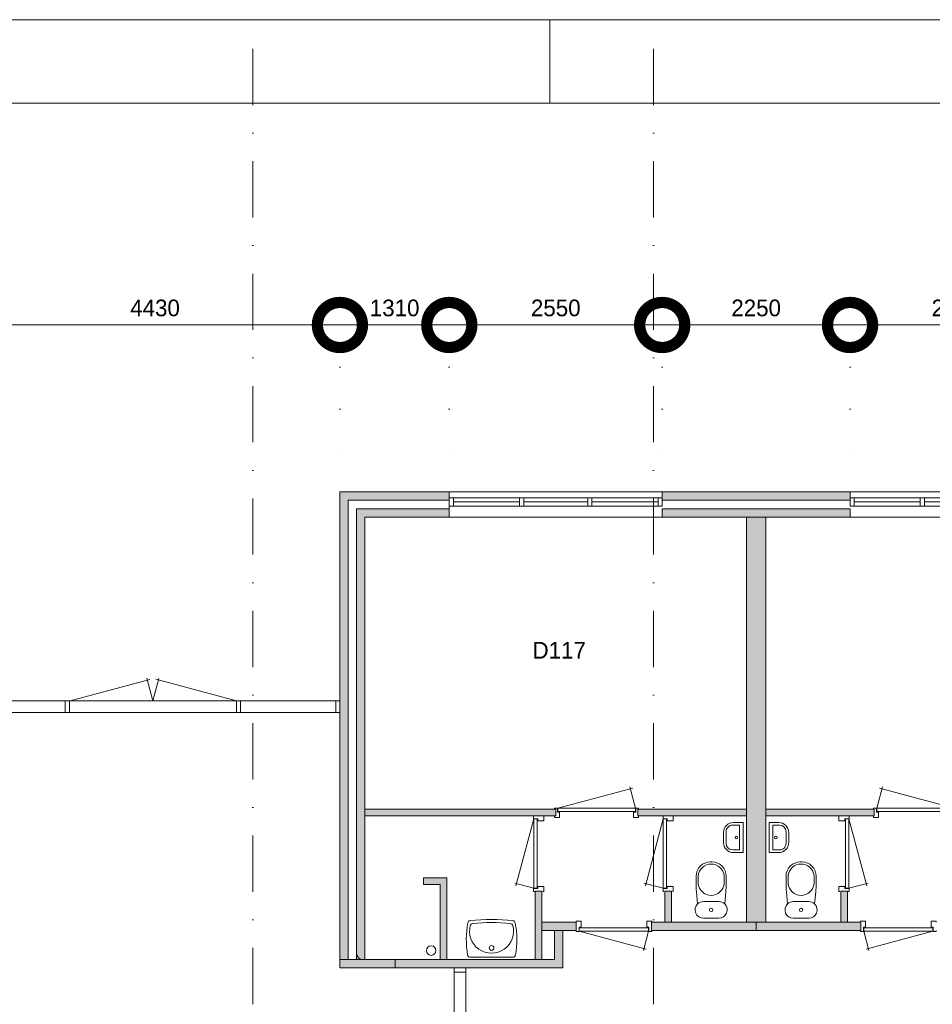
# Model space of a CAD drawing. Header units: millimetres. Extents: x -8493 to 75607, y -3060 to 56340.
# Tile 24 of 35: x 6259 to 17190, y 44549 to 56340. Entities that reach past the tile are written whole.
import ezdxf
from ezdxf.enums import TextEntityAlignment as Align

# ---------------------------------------------------------------- set-up
doc = ezdxf.new("R2010")
doc.units = ezdxf.units.MM
doc.header["$PDMODE"] = 3
doc.header["$PDSIZE"] = 1
doc.linetypes.add('DGN1', pattern=[504.6, 0, -504.6])
doc.linetypes.add('DGN4', pattern=[1345.6, 672.8, -336.4, 0, -336.4])
for name, color, linetype in [('1', 7, 'Continuous'), ('16', 7, 'Continuous'), ('17', 7, 'Continuous'), ('30', 7, 'Continuous'), ('31', 7, 'Continuous'), ('32', 7, 'Continuous'), ('33', 7, 'Continuous'), ('40', 7, 'Continuous'), ('48', 7, 'Continuous'), ('56', 7, 'Continuous'), ('58', 7, 'Continuous'), ('62', 7, 'Continuous')]:
    doc.layers.add(name, color=color, linetype=linetype)
doc.styles.add('dgn003', font='dgn003.shx')
doc.styles.get("Standard").update_dxf_attribs({"font": 'arial.ttf'})
doc.dimstyles.get("Standard").update_dxf_attribs({"dimtxt": 0.18, "dimasz": 0.18, "dimexe": 0.18, "dimexo": 0.0625, "dimgap": 0.09, "dimtad": 0, "dimtih": 1, "dimtoh": 1, "dimdec": 4, "dimzin": 0, "dimdsep": 46, "dimtxsty": 'Standard', "dimcen": 0.09, "dimadec": 0, "dimazin": 0, "dimtfac": 1, "dimtdec": 4, "dimtofl": 0, "dimtmove": 0, "dimatfit": 3, "dimfxl": 1, "dimtolj": 1, "dimtzin": 0, "dimarcsym": 0})

# ---------------------------------------------------------------- blocks, each defined once
blk = doc.blocks.new('830R1076')
at = {"layer": '33', "color": 1, "linetype": 'Continuous', "lineweight": 0}
for p, q in [((-108, 868), (-322.82, 66.28)), ((-108, 38), (-336.87, 99.32))]:
    blk.add_line(p, q, dxfattribs=at)
at = {"layer": '33', "color": 92, "linetype": 'Continuous', "lineweight": 13, "true_color": 0x00e100, "flags": 128}
for points in [[(-100, 906), (-111, 906), (-111, 871), (-61, 871), (-61, 846), (11, 846), (11, 906), (0, 906)], [(-100, 0), (-111, 0), (-111, 35), (-61, 35), (-61, 60), (11, 60), (11, 0), (0, 0)]]:
    blk.add_lwpolyline(points, dxfattribs=at)
at = {"layer": '33', "color": 2, "linetype": 'Continuous', "lineweight": 13, "true_color": 0xf0f000, "flags": 128}
blk.add_lwpolyline([(-108, 868), (-108, 38), (-68, 38), (-68, 868), (-108, 868)], dxfattribs=at)
blk = doc.blocks.new('930L0926')
at = {"layer": '33', "color": 1, "linetype": 'Continuous', "lineweight": 0}
for p, q in [((38, 98), (936.31, 338.7)), ((968, 98), (899.56, 353.44))]:
    blk.add_line(p, q, dxfattribs=at)
at = {"layer": '33', "color": 92, "linetype": 'Continuous', "lineweight": 13, "true_color": 0x00e100, "flags": 128}
for points in [[(0, 90), (0, 101), (35, 101), (35, 51), (60, 51), (60, -11), (0, -11), (0, 0)], [(1006, 90), (1006, 101), (971, 101), (971, 51), (946, 51), (946, -11), (1006, -11), (1006, 0)]]:
    blk.add_lwpolyline(points, dxfattribs=at)
at = {"layer": '33', "color": 2, "linetype": 'Continuous', "lineweight": 13, "true_color": 0xf0f000, "flags": 128}
blk.add_lwpolyline([(968, 98), (38, 98), (38, 58), (968, 58), (968, 98)], dxfattribs=at)
blk = doc.blocks.new('CLOS0225')
at = {"layer": '40', "color": 7, "linetype": 'Continuous', "lineweight": 0}
for p, q in [((-1, 670), (1, 670)), ((-155, 528), (-155, 436)), ((155, 528), (155, 436)), ((-92, 220), (92, 220))]:
    blk.add_line(p, q, dxfattribs=at)
at = {"layer": '40', "color": 7, "linetype": 'Continuous', "lineweight": 0, "flags": 128}
for points in [[(-176, 338), (-162, 192), (-162, 192, 0.674333), (-92, 20), (-92, 20), (92, 20), (92, 20, 0.674333), (162, 192), (162, 192), (176, 338), (176, 338, 0.023285), (180, 431), (180, 431), (180, 525), (180, 525, 0.414214), (10, 695), (10, 695), (-10, 695), (-10, 695, 0.414214), (-180, 525), (-180, 525), (-180, 431), (-180, 431, 0.023285), (-176, 338)], [(-162, 192, -0.194504), (-92, 220)], [(92, 220, -0.194504), (162, 192)]]:
    blk.add_lwpolyline(points, format="xyb", dxfattribs=at)
at = {"layer": '40', "color": 7, "linetype": 'Continuous', "lineweight": 0}
blk.add_circle((0, 120), 20, dxfattribs=at)
for centre, start, end in [((0, 514), 4.9259, 175.0741), ((0, 450), 184.9263, 355.0736)]:
    blk.add_arc(centre, 156, start, end, dxfattribs=at)
blk = doc.blocks.new('830R1077')
at = {"layer": '33', "color": 1, "linetype": 'Continuous', "lineweight": 0}
for p, q in [((-108, 868), (-322.82, 66.28)), ((-108, 38), (-336.87, 99.32))]:
    blk.add_line(p, q, dxfattribs=at)
at = {"layer": '33', "color": 92, "linetype": 'Continuous', "lineweight": 13, "true_color": 0x00e100, "flags": 128}
for points in [[(-100, 906), (-111, 906), (-111, 871), (-61, 871), (-61, 846), (11, 846), (11, 906), (0, 906)], [(-100, 0), (-111, 0), (-111, 35), (-61, 35), (-61, 60), (11, 60), (11, 0), (0, 0)]]:
    blk.add_lwpolyline(points, dxfattribs=at)
at = {"layer": '33', "color": 2, "linetype": 'Continuous', "lineweight": 13, "true_color": 0xf0f000, "flags": 128}
blk.add_lwpolyline([(-108, 868), (-108, 38), (-68, 38), (-68, 868), (-108, 868)], dxfattribs=at)
blk = doc.blocks.new('930L0927')
at = {"layer": '33', "color": 1, "linetype": 'Continuous', "lineweight": 0}
for p, q in [((-968, 98), (-899.56, 353.44)), ((-38, 98), (-936.31, 338.7))]:
    blk.add_line(p, q, dxfattribs=at)
at = {"layer": '33', "color": 92, "linetype": 'Continuous', "lineweight": 13, "true_color": 0x00e100, "flags": 128}
for points in [[(-1006, 90), (-1006, 101), (-971, 101), (-971, 51), (-946, 51), (-946, -11), (-1006, -11), (-1006, 0)], [(0, 90), (0, 101), (-35, 101), (-35, 51), (-60, 51), (-60, -11), (0, -11), (0, 0)]]:
    blk.add_lwpolyline(points, dxfattribs=at)
at = {"layer": '33', "color": 2, "linetype": 'Continuous', "lineweight": 13, "true_color": 0xf0f000, "flags": 128}
blk.add_lwpolyline([(-968, 98), (-38, 98), (-38, 58), (-968, 58), (-968, 98)], dxfattribs=at)
blk = doc.blocks.new('830R1079')
at = {"layer": '33', "color": 1, "linetype": 'Continuous', "lineweight": 0}
for p, q in [((108, 868), (322.82, 66.28)), ((108, 38), (336.87, 99.32))]:
    blk.add_line(p, q, dxfattribs=at)
at = {"layer": '33', "color": 92, "linetype": 'Continuous', "lineweight": 13, "true_color": 0x00e100, "flags": 128}
for points in [[(100, 906), (111, 906), (111, 871), (61, 871), (61, 846), (-11, 846), (-11, 906), (0, 906)], [(100, 0), (111, 0), (111, 35), (61, 35), (61, 60), (-11, 60), (-11, 0), (0, 0)]]:
    blk.add_lwpolyline(points, dxfattribs=at)
at = {"layer": '33', "color": 2, "linetype": 'Continuous', "lineweight": 13, "true_color": 0xf0f000, "flags": 128}
blk.add_lwpolyline([(108, 868), (108, 38), (68, 38), (68, 868), (108, 868)], dxfattribs=at)
blk = doc.blocks.new('CLOS0226')
at = {"layer": '40', "color": 7, "linetype": 'Continuous', "lineweight": 0}
for p, q in [((1, 670), (-1, 670)), ((-155, 528), (-155, 436)), ((155, 528), (155, 436)), ((92, 220), (-93, 220))]:
    blk.add_line(p, q, dxfattribs=at)
at = {"layer": '40', "color": 7, "linetype": 'Continuous', "lineweight": 0, "flags": 128}
for points in [[(176, 338), (162, 192), (162, 192, -0.674333), (92, 20), (92, 20), (-93, 20), (-93, 20, -0.674333), (-162, 192), (-162, 192), (-176, 338), (-176, 338, -0.023285), (-180, 431), (-180, 431), (-180, 525), (-180, 525, -0.414214), (-10, 695), (-10, 695), (10, 695), (10, 695, -0.414214), (180, 525), (180, 525), (180, 431), (180, 431, -0.023285), (176, 338)], [(-155, 528, -0.917521), (155, 528)], [(155, 437, -0.917514), (-155, 437)]]:
    blk.add_lwpolyline(points, format="xyb", dxfattribs=at)
at = {"layer": '40', "color": 7, "linetype": 'Continuous', "lineweight": 0}
blk.add_circle((0, 120), 20, dxfattribs=at)
for centre, start, end in [((-93, 120), 90, 134.0273), ((92, 120), 45.9727, 90)]:
    blk.add_arc(centre, 100, start, end, dxfattribs=at)
blk = doc.blocks.new('FT0125')
at = {"layer": '40', "color": 7, "linetype": 'Continuous', "lineweight": 0}
for p, q in [((-65, 149), (-144, 149)), ((-65, -149), (-65, 149)), ((-20, -180), (-20, 180)), ((-135, -180), (-20, -180))]:
    blk.add_line(p, q, dxfattribs=at)
at = {"layer": '40', "color": 7, "linetype": 'Continuous', "lineweight": 0, "flags": 128}
for points in [[(-255, 60, -0.414214), (-135, 180)], [(-224, 69, -0.414214), (-144, 149)]]:
    blk.add_lwpolyline(points, format="xyb", dxfattribs=at)
for points in [[(-20, 180), (-135, 180)], [(-255, 60), (-255, -60)], [(-224, 69), (-224, -69)], [(-144, -149), (-65, -149)]]:
    blk.add_lwpolyline(points, dxfattribs=at)
at = {"layer": '40', "color": 7, "linetype": 'Continuous', "lineweight": 0}
blk.add_circle((-101, 1), 15.1, dxfattribs=at)
for centre, radius in [((-135, -60), 120), ((-144, -69), 80)]:
    blk.add_arc(centre, radius, 180, 270, dxfattribs=at)
blk = doc.blocks.new('WT0125')
at = {"layer": '40', "color": 7, "linetype": 'Continuous', "lineweight": 0}
blk.add_line((-253, 20), (253, 20), dxfattribs=at)
at = {"layer": '40', "color": 7, "linetype": 'Continuous', "lineweight": 0, "flags": 128}
for points in [[(-256, 459, -0.059915), (256, 459)], [(-286, 47, -0.090801), (-284, 432)], [(-284, 432, -0.328769), (-256, 459)], [(254, 401, -1.30637), (-254, 401)], [(-254, 401, -0.309671), (-226, 425)], [(-226, 425, -0.052773), (226, 425)], [(226, 425, -0.309671), (254, 401)], [(256, 459, -0.328769), (284, 432)], [(284, 432, -0.090801), (286, 47)], [(-253, 20, -0.363957), (-286, 47)], [(286, 47, -0.363957), (253, 20)]]:
    blk.add_lwpolyline(points, format="xyb", dxfattribs=at)
at = {"layer": '40', "color": 7, "linetype": 'Continuous', "lineweight": 0}
blk.add_circle((0, 133), 28.1, dxfattribs=at)
blk = doc.blocks.new('830R1080')
at = {"layer": '33', "color": 1, "linetype": 'Continuous', "lineweight": 0}
for p, q in [((-868, -108), (-66.28, -322.82)), ((-38, -108), (-99.32, -336.87))]:
    blk.add_line(p, q, dxfattribs=at)
at = {"layer": '33', "color": 92, "linetype": 'Continuous', "lineweight": 13, "true_color": 0x00e100, "flags": 128}
for points in [[(-906, -100), (-906, -111), (-871, -111), (-871, -61), (-846, -61), (-846, 11), (-906, 11), (-906, 0)], [(0, -100), (0, -111), (-35, -111), (-35, -61), (-60, -61), (-60, 11), (0, 11), (0, 0)]]:
    blk.add_lwpolyline(points, dxfattribs=at)
at = {"layer": '33', "color": 2, "linetype": 'Continuous', "lineweight": 13, "true_color": 0xf0f000, "flags": 128}
blk.add_lwpolyline([(-868, -108), (-38, -108), (-38, -68), (-868, -68), (-868, -108)], dxfattribs=at)
blk = doc.blocks.new('FT0126')
at = {"layer": '40', "color": 7, "linetype": 'Continuous', "lineweight": 0}
for p, q in [((20, -180), (20, 180)), ((65, -149), (65, 149)), ((65, 149), (144, 149)), ((135, -180), (20, -180))]:
    blk.add_line(p, q, dxfattribs=at)
at = {"layer": '40', "color": 7, "linetype": 'Continuous', "lineweight": 0, "flags": 128}
for points in [[(20, 180), (135, 180)], [(224, 69), (224, -69)], [(255, 60), (255, -60)], [(144, -149), (65, -149)]]:
    blk.add_lwpolyline(points, dxfattribs=at)
for points in [[(255, -60, -0.414214), (135, -180)], [(224, -69, -0.414214), (144, -149)]]:
    blk.add_lwpolyline(points, format="xyb", dxfattribs=at)
at = {"layer": '40', "color": 7, "linetype": 'Continuous', "lineweight": 0}
blk.add_circle((101, 1), 15.1, dxfattribs=at)
for centre, radius in [((135, 60), 120), ((144, 69), 80)]:
    blk.add_arc(centre, radius, 0, 90, dxfattribs=at)
blk = doc.blocks.new('830R1084')
at = {"layer": '33', "color": 1, "linetype": 'Continuous', "lineweight": 0}
for p, q in [((38, -108), (99.32, -336.87)), ((868, -108), (66.28, -322.82))]:
    blk.add_line(p, q, dxfattribs=at)
at = {"layer": '33', "color": 92, "linetype": 'Continuous', "lineweight": 13, "true_color": 0x00e100, "flags": 128}
for points in [[(0, -100), (0, -111), (35, -111), (35, -61), (60, -61), (60, 11), (0, 11), (0, 0)], [(906, -100), (906, -111), (871, -111), (871, -61), (846, -61), (846, 11), (906, 11), (906, 0)]]:
    blk.add_lwpolyline(points, dxfattribs=at)
at = {"layer": '33', "color": 2, "linetype": 'Continuous', "lineweight": 13, "true_color": 0xf0f000, "flags": 128}
blk.add_lwpolyline([(868, -108), (38, -108), (38, -68), (868, -68), (868, -108)], dxfattribs=at)
blk = doc.blocks.new('A1')
at = {"layer": '1', "color": 1, "linetype": 'Continuous', "lineweight": 0}
for p, q in [((84100, 59400), (0, 59400)), ((21100, 58400), (21100, 59400))]:
    blk.add_line(p, q, dxfattribs=at)
at = {"layer": '1', "color": 52, "linetype": 'Continuous', "lineweight": 0, "true_color": 0xc3c300, "flags": 128}
blk.add_lwpolyline([(1000, 1000), (83100, 1000), (83100, 58400), (1000, 58400), (1000, 1000)], dxfattribs=at)
blk = doc.blocks.new('_DotSmall')
at = {"color": 0, "linetype": 'ByBlock', "const_width": 0.5}
blk.add_lwpolyline([(-0.0625, 0, 1), (0.0625, 0, 1)], format="xyb", close=True, dxfattribs=at)
blk = doc.blocks.new('*D2985')
at = {"layer": '58', "color": 3, "linetype": 'Continuous', "lineweight": 0, "transparency": 16777216}
blk.add_line((10095, 52684), (5665, 52684), dxfattribs=at)
at = {"layer": 'Defpoints', "color": 0, "linetype": 'Continuous', "transparency": 16777216}
for p in [(5665, 52684), (5665, 48045), (10095, 48045)]:
    blk.add_point(p, dxfattribs=at)
at = {"layer": '58', "color": 3, "linetype": 'Continuous', "lineweight": 0, "transparency": 16777216, "xscale": 1080, "yscale": 1080, "zscale": 1080, "rotation": 180}
blk.add_blockref('_DotSmall', (5665, 52684), dxfattribs=at)
at = {"layer": '58', "color": 3, "linetype": 'Continuous', "lineweight": 0, "transparency": 16777216, "xscale": 1080, "yscale": 1080, "zscale": 1080}
blk.add_blockref('_DotSmall', (10095, 52684), dxfattribs=at)
at = {"layer": '58', "color": 3, "linetype": 'Continuous', "lineweight": 0, "transparency": 16777216, "insert": (7880, 52887), "char_height": 200, "attachment_point": 5, "style": 'dgn003'}
blk.add_mtext('\\A1;4430', dxfattribs=at)
blk = doc.blocks.new('*D2986')
at = {"layer": '58', "color": 3, "linetype": 'Continuous', "lineweight": 0, "transparency": 16777216}
blk.add_line((10095, 52684), (11405, 52684), dxfattribs=at)
at = {"layer": 'Defpoints', "color": 0, "linetype": 'Continuous', "transparency": 16777216}
for p in [(11405, 52684), (10095, 50684), (11405, 50684)]:
    blk.add_point(p, dxfattribs=at)
at = {"layer": '58', "color": 3, "linetype": 'Continuous', "lineweight": 0, "transparency": 16777216, "xscale": 1080, "yscale": 1080, "zscale": 1080, "rotation": 180}
blk.add_blockref('_DotSmall', (10095, 52684), dxfattribs=at)
at = {"layer": '58', "color": 3, "linetype": 'Continuous', "lineweight": 0, "transparency": 16777216, "xscale": 1080, "yscale": 1080, "zscale": 1080}
blk.add_blockref('_DotSmall', (11405, 52684), dxfattribs=at)
at = {"layer": '58', "color": 3, "linetype": 'Continuous', "lineweight": 0, "transparency": 16777216, "insert": (10750, 52887), "char_height": 200, "attachment_point": 5, "style": 'dgn003'}
blk.add_mtext('\\A1;1310', dxfattribs=at)
blk = doc.blocks.new('*D2987')
at = {"layer": '58', "color": 3, "linetype": 'Continuous', "lineweight": 0, "transparency": 16777216}
blk.add_line((13955, 52684), (11405, 52684), dxfattribs=at)
at = {"layer": 'Defpoints', "color": 0, "linetype": 'Continuous', "transparency": 16777216}
for p in [(11405, 52684), (11405, 50684), (13955, 50684)]:
    blk.add_point(p, dxfattribs=at)
at = {"layer": '58', "color": 3, "linetype": 'Continuous', "lineweight": 0, "transparency": 16777216, "xscale": 1080, "yscale": 1080, "zscale": 1080, "rotation": 180}
blk.add_blockref('_DotSmall', (11405, 52684), dxfattribs=at)
at = {"layer": '58', "color": 3, "linetype": 'Continuous', "lineweight": 0, "transparency": 16777216, "xscale": 1080, "yscale": 1080, "zscale": 1080}
blk.add_blockref('_DotSmall', (13955, 52684), dxfattribs=at)
at = {"layer": '58', "color": 3, "linetype": 'Continuous', "lineweight": 0, "transparency": 16777216, "insert": (12680, 52887), "char_height": 200, "attachment_point": 5, "style": 'dgn003'}
blk.add_mtext('\\A1;2550', dxfattribs=at)
blk = doc.blocks.new('*D2988')
at = {"layer": '58', "color": 3, "linetype": 'Continuous', "lineweight": 0, "transparency": 16777216}
blk.add_line((16205, 52684), (13955, 52684), dxfattribs=at)
at = {"layer": 'Defpoints', "color": 0, "linetype": 'Continuous', "transparency": 16777216}
for p in [(13955, 52684), (13955, 50684), (16205, 50684)]:
    blk.add_point(p, dxfattribs=at)
at = {"layer": '58', "color": 3, "linetype": 'Continuous', "lineweight": 0, "transparency": 16777216, "xscale": 1080, "yscale": 1080, "zscale": 1080, "rotation": 180}
blk.add_blockref('_DotSmall', (13955, 52684), dxfattribs=at)
at = {"layer": '58', "color": 3, "linetype": 'Continuous', "lineweight": 0, "transparency": 16777216, "xscale": 1080, "yscale": 1080, "zscale": 1080}
blk.add_blockref('_DotSmall', (16205, 52684), dxfattribs=at)
at = {"layer": '58', "color": 3, "linetype": 'Continuous', "lineweight": 0, "transparency": 16777216, "insert": (15080, 52887), "char_height": 200, "attachment_point": 5, "style": 'dgn003'}
blk.add_mtext('\\A1;2250', dxfattribs=at)
blk = doc.blocks.new('*D2989')
at = {"layer": '58', "color": 3, "linetype": 'Continuous', "lineweight": 0, "transparency": 16777216}
blk.add_line((16205, 52684), (18755, 52684), dxfattribs=at)
at = {"layer": 'Defpoints', "color": 0, "linetype": 'Continuous', "transparency": 16777216}
for p in [(18755, 52684), (16205, 50684), (18755, 50684)]:
    blk.add_point(p, dxfattribs=at)
at = {"layer": '58', "color": 3, "linetype": 'Continuous', "lineweight": 0, "transparency": 16777216, "xscale": 1080, "yscale": 1080, "zscale": 1080, "rotation": 180}
blk.add_blockref('_DotSmall', (16205, 52684), dxfattribs=at)
at = {"layer": '58', "color": 3, "linetype": 'Continuous', "lineweight": 0, "transparency": 16777216, "xscale": 1080, "yscale": 1080, "zscale": 1080}
blk.add_blockref('_DotSmall', (18755, 52684), dxfattribs=at)
at = {"layer": '58', "color": 3, "linetype": 'Continuous', "lineweight": 0, "transparency": 16777216, "insert": (17480, 52887), "char_height": 200, "attachment_point": 5, "style": 'dgn003'}
blk.add_mtext('\\A1;2550', dxfattribs=at)

msp = doc.modelspace()

# ---------------------------------------------------------------- hatches: boundary and pattern name
at = {"layer": '16'}
msp.add_hatch(color=7, dxfattribs=at).paths.add_polyline_path([(16204.76, 50584.49), (13954.76, 50584.49), (13954.76, 50684.49), (16204.76, 50684.49)])
at = {"layer": '62'}
for color, points in [(7, [(10194.76, 45084.49), (10094.76, 45084.49), (10094.76, 50684.49), (11404.76, 50684.49), (11404.76, 50584.49), (10194.76, 50584.49)]), (9, [(11404.76, 50384.49), (11404.76, 50484.49), (10294.76, 50484.49), (10294.76, 45084.49), (10394.76, 45084.49), (10394.76, 50384.49)]), (9, [(16204.76, 50384.49), (13954.76, 50384.49), (13954.76, 50484.49), (16204.76, 50484.49)]), (9, [(14964.76, 50384.49), (15194.76, 50384.49), (15194.76, 45534.49), (14964.76, 45534.49)]), (9, [(10394.76, 46804.49), (12679.76, 46804.49), (12679.76, 46884.49), (10394.76, 46884.49)]), (9, [(13664.76, 46804.49), (14964.76, 46804.49), (14964.76, 46884.49), (13664.76, 46884.49)]), (9, [(16494.76, 46804.49), (15194.76, 46804.49), (15194.76, 46884.49), (16494.76, 46884.49)]), (9, [(11094.76, 45984.49), (11094.76, 46064.49), (11374.76, 46064.49), (11374.76, 45084.49), (11294.76, 45084.49), (11294.76, 45984.49)]), (9, [(12434.76, 45904.49), (12514.76, 45904.49), (12514.76, 45084.49), (12434.76, 45084.49)]), (9, [(13984.76, 45904.49), (14064.76, 45904.49), (14064.76, 45534.49), (13984.76, 45534.49)]), (9, [(16174.76, 45904.49), (16094.76, 45904.49), (16094.76, 45534.49), (16174.76, 45534.49)]), (7, [(12514.76, 45534.49), (12924.76, 45534.49), (12924.76, 45434.49), (12514.76, 45434.49)]), (7, [(13824.76, 45534.49), (15079.76, 45534.49), (15079.76, 45434.49), (13824.76, 45434.49)]), (7, [(16334.76, 45534.49), (15079.76, 45534.49), (15079.76, 45434.49), (16334.76, 45434.49)]), (7, [(10094.76, 44984.49), (10094.76, 45084.49), (12664.76, 45084.49), (12664.76, 45434.49), (12764.76, 45434.49), (12764.76, 44984.49)])]:
    msp.add_hatch(color=color, dxfattribs=at).paths.add_polyline_path(points)

# ---------------------------------------------------------------- linework, layer by layer
at = {"layer": '16', "color": 92, "linetype": 'Continuous', "lineweight": 0, "true_color": 0x00e100}
for p, q in [((11404.76, 50684.49), (10094.76, 50684.49)), ((11404.76, 50584.49), (10384.76, 50584.49)), ((11404.76, 50684.49), (11404.76, 50384.49)), ((11404.76, 50484.49), (10294.76, 50484.49)), ((11404.76, 50384.49), (10394.76, 50384.49))]:
    msp.add_line(p, q, dxfattribs=at)
at = {"layer": '16', "color": 92, "linetype": 'Continuous', "lineweight": 0, "true_color": 0x00e100, "flags": 128}
for points in [[(16204.76, 50584.49), (13954.76, 50584.49), (13954.76, 50684.49), (16204.76, 50684.49), (16204.76, 50584.49)], [(16204.76, 50384.49), (13954.76, 50384.49), (13954.76, 50484.49), (16204.76, 50484.49), (16204.76, 50384.49)], [(12679.76, 46804.49), (10394.76, 46804.49), (10394.76, 46884.49), (12679.76, 46884.49), (12679.76, 46804.49)], [(14964.76, 46804.49), (13664.76, 46804.49), (13664.76, 46884.49), (14964.76, 46884.49), (14964.76, 46804.49)], [(15194.76, 46804.49), (16494.76, 46804.49), (16494.76, 46884.49), (15194.76, 46884.49), (15194.76, 46804.49)], [(11294.76, 45084.49), (11294.76, 45984.49), (11094.76, 45984.49), (11094.76, 46064.49), (11374.76, 46064.49), (11374.76, 45084.49), (11294.76, 45084.49)], [(12434.76, 45084.49), (12514.76, 45084.49), (12514.76, 45904.49), (12434.76, 45904.49), (12434.76, 45084.49)], [(13984.76, 45534.49), (14064.76, 45534.49), (14064.76, 45904.49), (13984.76, 45904.49), (13984.76, 45534.49)], [(16174.76, 45534.49), (16094.76, 45534.49), (16094.76, 45904.49), (16174.76, 45904.49), (16174.76, 45534.49)], [(12514.76, 45434.49), (12924.76, 45434.49), (12924.76, 45534.49), (12514.76, 45534.49), (12514.76, 45434.49)], [(13824.76, 45434.49), (15079.76, 45434.49), (15079.76, 45534.49), (13824.76, 45534.49), (13824.76, 45434.49)], [(16334.76, 45434.49), (15079.76, 45434.49), (15079.76, 45534.49), (16334.76, 45534.49), (16334.76, 45434.49)], [(10756.42, 44984.49), (12764.76, 44984.49), (12764.76, 45434.49), (12664.76, 45434.49), (12664.76, 45084.49), (10756.42, 45084.49), (10756.42, 44984.49)]]:
    msp.add_lwpolyline(points, dxfattribs=at)
at = {"layer": '16', "color": 7, "linetype": 'Continuous', "lineweight": 0, "flags": 128}
msp.add_lwpolyline([(16204.76, 50584.49), (13954.76, 50584.49), (13954.76, 50684.49), (16204.76, 50684.49), (16204.76, 50584.49)], dxfattribs=at)
at = {"layer": '17', "color": 92, "linetype": 'Continuous', "lineweight": 0, "true_color": 0x00e100, "flags": 128}
msp.add_lwpolyline([(10294.76, 50484.49), (10294.76, 45159.49, 0.41421356), (10369.76, 45084.49), (10394.76, 45084.49), (10394.76, 50384.49), (10394.76, 50384.49)], format="xyb", dxfattribs=at)
msp.add_lwpolyline([(15194.76, 45534.49), (14964.76, 45534.49), (14964.76, 50384.49), (15194.76, 50384.49), (15194.76, 45534.49)], dxfattribs=at)
at = {"layer": '30', "color": 3, "linetype": 'Continuous', "lineweight": 0}
for p, q in [((11404.76, 50684.49), (13954.76, 50684.49)), ((18754.76, 50684.49), (16204.76, 50684.49)), ((11404.76, 50384.49), (13954.76, 50384.49)), ((18754.76, 50384.49), (16204.76, 50384.49))]:
    msp.add_line(p, q, dxfattribs=at)
at = {"layer": '31', "color": 3, "linetype": 'Continuous', "lineweight": 0}
for p, q in [((11463.74, 44984.49), (11463.74, 43384.49)), ((11603.74, 44984.49), (11603.74, 43384.49))]:
    msp.add_line(p, q, dxfattribs=at)
at = {"layer": '32', "color": 3, "linetype": 'Continuous', "lineweight": 0}
for p, q in [((11454.76, 50614.49), (13954.76, 50614.49)), ((11454.76, 50514.49), (11454.76, 50614.49)), ((18704.76, 50614.49), (16204.76, 50614.49)), ((11454.76, 50564.49), (12246.43, 50564.49)), ((13904.76, 50514.49), (11454.76, 50514.49)), ((12296.43, 50564.49), (13063.1, 50564.49)), ((13113.1, 50564.49), (13904.76, 50564.49)), ((17046.42, 50564.49), (16254.76, 50564.49)), ((16254.76, 50514.49), (18704.76, 50514.49)), ((17863.09, 50564.49), (17096.42, 50564.49)), ((5664.76, 48184.49), (10044.76, 48184.49)), ((5664.76, 48045.49), (10094.76, 48045.49))]:
    msp.add_line(p, q, dxfattribs=at)
at = {"layer": '32', "color": 3, "linetype": 'Continuous', "lineweight": 0, "flags": 128}
for points in [[(11404.76, 50614.49), (11454.76, 50614.49), (11454.76, 50514.49), (11404.76, 50514.49), (11404.76, 50614.49)], [(12246.43, 50614.49), (12296.43, 50614.49), (12296.43, 50514.49), (12246.43, 50514.49), (12246.43, 50614.49)], [(13063.1, 50614.49), (13113.1, 50614.49), (13113.1, 50514.49), (13063.1, 50514.49), (13063.1, 50614.49)], [(13904.76, 50614.49), (13954.76, 50614.49), (13954.76, 50514.49), (13904.76, 50514.49), (13904.76, 50614.49)], [(16254.76, 50614.49), (16204.76, 50614.49), (16204.76, 50514.49), (16254.76, 50514.49), (16254.76, 50614.49)], [(17096.42, 50614.49), (17046.42, 50614.49), (17046.42, 50514.49), (17096.42, 50514.49), (17096.42, 50614.49)], [(6854.76, 48184.49), (6804.76, 48184.49), (6804.76, 48045.49), (6854.76, 48045.49), (6854.76, 48184.49)], [(8904.76, 48184.49), (8854.76, 48184.49), (8854.76, 48045.49), (8904.76, 48045.49), (8904.76, 48184.49)], [(10094.76, 48184.49), (10044.76, 48184.49), (10044.76, 48045.49), (10094.76, 48045.49), (10094.76, 48184.49)], [(11603.74, 44984.49), (11603.74, 44934.49), (11464.74, 44934.49), (11464.74, 44984.49), (11603.74, 44984.49)]]:
    msp.add_lwpolyline(points, dxfattribs=at)
at = {"layer": '33', "color": 1, "linetype": 'Continuous', "lineweight": 0}
for p, q in [((6864.14, 48184.49), (7816.14, 48439.58)), ((7854.76, 48184.49), (7782.39, 48454.59)), ((7854.76, 48184.49), (7925.84, 48449.78)), ((8854.76, 48184.49), (7891.14, 48442.69))]:
    msp.add_line(p, q, dxfattribs=at)
at = {"layer": '40', "color": 3, "linetype": 'Continuous', "lineweight": 0}
msp.add_circle((11188, 45193.09), 57.46, dxfattribs=at)
at = {"layer": '56', "color": 3, "linetype": 'DGN4', "lineweight": 0}
for p, q in [((9049.76, 55989.76), (9049.76, 547.85)), ((13849.76, 55989.76), (13849.76, 547.85))]:
    msp.add_line(p, q, dxfattribs=at)
at = {"layer": '58', "color": 3, "linetype": 'DGN1', "lineweight": 0}
for p, q in [((10094.76, 52684.49), (10094.76, 50684.49)), ((11404.76, 52684.49), (11404.76, 50684.49)), ((13954.76, 52684.49), (13954.76, 50684.49)), ((16204.76, 52684.49), (16204.76, 50684.49))]:
    msp.add_line(p, q, dxfattribs=at)
at = {"layer": '62', "color": 7, "linetype": 'Continuous', "lineweight": 0, "flags": 128}
for points in [[(10194.76, 45084.49), (10094.76, 45084.49), (10094.76, 50684.49), (11404.76, 50684.49), (11404.76, 50584.49), (10194.76, 50584.49), (10194.76, 45084.49)], [(12514.76, 45534.49), (12924.76, 45534.49), (12924.76, 45434.49), (12514.76, 45434.49), (12514.76, 45534.49)], [(13824.76, 45534.49), (15079.76, 45534.49), (15079.76, 45434.49), (13824.76, 45434.49), (13824.76, 45534.49)], [(16334.76, 45534.49), (15079.76, 45534.49), (15079.76, 45434.49), (16334.76, 45434.49), (16334.76, 45534.49)], [(10094.76, 44984.49), (10094.76, 45084.49), (12664.76, 45084.49), (12664.76, 45434.49), (12764.76, 45434.49), (12764.76, 44984.49), (10094.76, 44984.49)]]:
    msp.add_lwpolyline(points, dxfattribs=at)
at = {"layer": '62', "color": 9, "linetype": 'Continuous', "lineweight": 0, "flags": 128}
for points in [[(11404.76, 50384.49), (11404.76, 50484.49), (10294.76, 50484.49), (10294.76, 45084.49), (10394.76, 45084.49), (10394.76, 50384.49), (11404.76, 50384.49)], [(16204.76, 50384.49), (13954.76, 50384.49), (13954.76, 50484.49), (16204.76, 50484.49), (16204.76, 50384.49)], [(14964.76, 50384.49), (15194.76, 50384.49), (15194.76, 45534.49), (14964.76, 45534.49), (14964.76, 50384.49)], [(10394.76, 46804.49), (12679.76, 46804.49), (12679.76, 46884.49), (10394.76, 46884.49), (10394.76, 46804.49)], [(13664.76, 46804.49), (14964.76, 46804.49), (14964.76, 46884.49), (13664.76, 46884.49), (13664.76, 46804.49)], [(16494.76, 46804.49), (15194.76, 46804.49), (15194.76, 46884.49), (16494.76, 46884.49), (16494.76, 46804.49)], [(11094.76, 45984.49), (11094.76, 46064.49), (11374.76, 46064.49), (11374.76, 45084.49), (11294.76, 45084.49), (11294.76, 45984.49), (11094.76, 45984.49)], [(12434.76, 45904.49), (12514.76, 45904.49), (12514.76, 45084.49), (12434.76, 45084.49), (12434.76, 45904.49)], [(13984.76, 45904.49), (14064.76, 45904.49), (14064.76, 45534.49), (13984.76, 45534.49), (13984.76, 45904.49)], [(16174.76, 45904.49), (16094.76, 45904.49), (16094.76, 45534.49), (16174.76, 45534.49), (16174.76, 45904.49)]]:
    msp.add_lwpolyline(points, dxfattribs=at)

# ---------------------------------------------------------------- block references
at = {"color": 7, "linetype": 'Continuous', "lineweight": 0}
for name, p in [('A1', (-8492.96, -3060.21)), ('930L0926', (12666.53, 46798.52)), ('930L0927', (17492.99, 46798.52)), ('830R1076', (12524.94, 45901.41)), ('830R1077', (14076.36, 45901.4)), ('FT0125', (14944.33, 46546.53)), ('FT0126', (15215.19, 46546.53)), ('830R1079', (16083.16, 45901.4)), ('CLOS0225', (14541.25, 45559.39)), ('CLOS0226', (15618.27, 45559.39)), ('WT0125', (11910.62, 45092.35)), ('830R1080', (13829.47, 45532.59)), ('830R1084', (16330.05, 45532.59))]:
    msp.add_blockref(name, p, dxfattribs=at)

# ---------------------------------------------------------------- texts
at = {"layer": '48', "color": 7, "linetype": 'Continuous', "lineweight": 0, "style": 'dgn003'}
msp.add_text('D117', height=200, dxfattribs=at).set_placement((12721.74, 48788.7), align=Align.MIDDLE_CENTER)

# ---------------------------------------------------------------- dimensions: what is measured, and where the dimension line sits
at = {"layer": '58', "color": 3, "linetype": 'Continuous', "lineweight": 0}
for base, p1, p2, picture, middle in [((5664.76, 52684.49), (10094.76, 48045.49), (5664.76, 48045.49), '*D2985', (7879.76, 52886.67)), ((11404.76, 52684.49), (10094.76, 50684.49), (11404.76, 50684.49), '*D2986', (10749.76, 52886.67)), ((11404.76, 52684.49), (13954.76, 50684.49), (11404.76, 50684.49), '*D2987', (12679.76, 52886.6)), ((13954.76, 52684.49), (16204.76, 50684.49), (13954.76, 50684.49), '*D2988', (15079.76, 52886.6)), ((18754.76, 52684.49), (16204.76, 50684.49), (18754.76, 50684.49), '*D2989', (17479.76, 52886.6))]:
    dim = msp.add_linear_dim(base=base, p1=p1, p2=p2, dimstyle='Standard', override={"dimscale": 1, "dimtxt": 200, "dimasz": 1080, "dimexe": 0, "dimexo": 0, "dimgap": 100, "dimtad": 1, "dimjust": 0, "dimtih": 0, "dimtoh": 0, "dimdec": 0, "dimlfac": 1, "dimzin": 11, "dimdsep": 46, "dimlunit": 2, "dimpost": '<>', "dimtxsty": 'dgn003', "dimblk1": 'DotSmall', "dimblk2": 'DotSmall', "dimsah": 1, "dimcen": 0, "dimse1": 1, "dimse2": 1, "dimclrd": 3, "dimclre": 3, "dimclrt": 3, "dimtol": 0, "dimtix": 1, "dimtofl": 1, "dimatfit": 3, "dimfrac": 1, "dimtolj": 1, "dimlwd": 0, "dimlwe": 0}, dxfattribs=at)
    dim.commit()
    dim.dimension.update_dxf_attribs({"geometry": picture, "text_midpoint": middle})

doc.saveas('drawing.dxf')
